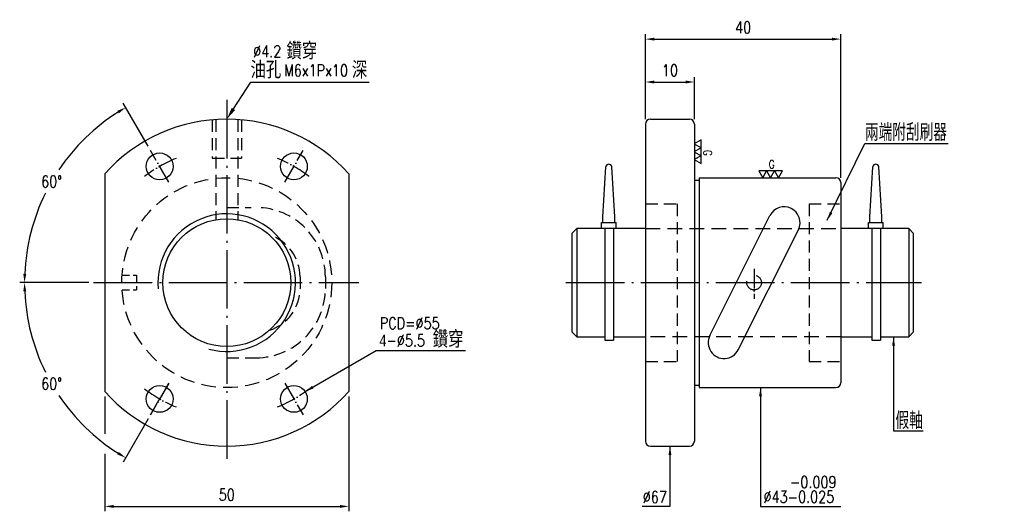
# Model space of a CAD drawing. Header units: millimetres. Extents: x 4743 to 4944, y -299 to -198.
import ezdxf
from ezdxf.enums import TextEntityAlignment as Align

# ---------------------------------------------------------------- set-up
doc = ezdxf.new("R2010")
doc.units = ezdxf.units.MM
doc.header["$LTSCALE"] = 10
for name, pattern in [('C', [2.5625, 2, -0.25, 0.0625, -0.25]), ('H', [0.75, 0.5, -0.25]), ('HIDDEN', [0.375, 0.25, -0.125])]:
    doc.linetypes.add(name, pattern=pattern)
doc.layers.get('0').update_dxf_attribs({"linetype": 'CONTINUOUS'})
doc.layers.get('DEFPOINTS').update_dxf_attribs({"linetype": 'CONTINUOUS'})
for name, color, linetype in [('04', 4, 'CONTINUOUS'), ('C', 1, 'C'), ('H', 5, 'H'), ('L1', 4, 'CONTINUOUS')]:
    doc.layers.add(name, color=color, linetype=linetype)
doc.layers.add('AM_3', color=6, linetype='CONTINUOUS', lineweight=25)
doc.styles.add('SIMPLEX', font='SIMPLEX.shx', dxfattribs={"width": 0.8, "height": 2.4, "bigfont": 'chineset.shx'})
doc.styles.get("Standard").update_dxf_attribs({"font": 'TXT', "width": 0.8, "bigfont": 'CHINESET'})
doc.dimstyles.new('STANDARD$0', dxfattribs={"dimscale": 0, "dimtxt": 2.8, "dimasz": 1.8, "dimexe": 1, "dimexo": 1, "dimgap": 1.2, "dimtad": 1, "dimdec": 3, "dimdsep": 46, "dimtxsty": 'SIMPLEX', "dimcen": 0.09, "dimclrd": 6, "dimclre": 6, "dimclrt": 3, "dimadec": 1, "dimazin": 2, "dimtp": -0.1, "dimtm": 0.2, "dimtfac": 1, "dimtdec": 3, "dimtmove": 0, "dimatfit": 3, "dimfxl": 0, "dimtvp": 0.790698, "dimarcsym": 0})
doc.dimstyles.new('STANDARD$2', dxfattribs={"dimscale": 0, "dimtxt": 2.8, "dimasz": 1.8, "dimexe": 1, "dimexo": 1, "dimgap": 1.2, "dimtad": 0, "dimtih": 1, "dimtoh": 1, "dimdec": 3, "dimrnd": 0.0005, "dimdsep": 46, "dimtxsty": 'SIMPLEX', "dimcen": 0.09, "dimclrd": 6, "dimclre": 6, "dimclrt": 3, "dimadec": 1, "dimazin": 2, "dimtp": -0.1, "dimtm": 0.2, "dimtfac": 1, "dimtdec": 3, "dimtmove": 0, "dimatfit": 3, "dimfxl": 0, "dimtvp": 0.790698, "dimarcsym": 0})
doc.dimstyles.new('STANDARD$7', dxfattribs={"dimscale": 0, "dimtxt": 2.8, "dimasz": 1.8, "dimexe": 1, "dimexo": 1, "dimgap": 1.2, "dimtad": 1, "dimdec": 3, "dimrnd": 0.0005, "dimdsep": 46, "dimtxsty": 'SIMPLEX', "dimcen": 0.09, "dimclrd": 6, "dimclre": 6, "dimclrt": 3, "dimadec": 1, "dimazin": 2, "dimtp": -0.1, "dimtm": 0.2, "dimtfac": 1, "dimtdec": 3, "dimtmove": 2, "dimatfit": 3, "dimfxl": 0, "dimtvp": 0.790698, "dimarcsym": 0})

# ---------------------------------------------------------------- blocks, each defined once
blk = doc.blocks.new('*D9')
at = {"color": 6, "lineweight": -2}
for p, q in [((4760.06, -275.14), (4760.06, -282.78)), ((4810.06, -275.14), (4810.06, -298.68)), ((4760.06, -286.91), (4760.06, -298.68)), ((4761.86, -297.68), (4808.26, -297.68))]:
    blk.add_line(p, q, dxfattribs=at)
at = {"color": 6}
for points in [[(4761.86, -297.38), (4761.86, -297.98), (4760.06, -297.68)], [(4808.26, -297.38), (4808.26, -297.98), (4810.06, -297.68)]]:
    blk.add_solid(points, dxfattribs=at)
at = {"layer": 'DEFPOINTS', "color": 0}
for p in [(4760.06, -274.14), (4810.06, -274.14), (4810.06, -297.68)]:
    blk.add_point(p, dxfattribs=at)
at = {"color": 3, "insert": (4785.06, -295.28), "char_height": 2.4, "attachment_point": 5, "style": 'SIMPLEX'}
blk.add_mtext('50', dxfattribs=at)
blk = doc.blocks.new('*D6')
at = {"layer": 'AM_3', "color": 6, "lineweight": -2}
for p, q in [((4756.78, -251.84), (4742.63, -251.84)), ((4768.94, -279.77), (4763.85, -288.58))]:
    blk.add_line(p, q, dxfattribs=at)
for start, end in [(182.4896, 206.2359), (213.9129, 237.5104)]:
    blk.add_arc((4785.06, -251.84), 41.43, start, end, dxfattribs=at)
at = {"layer": 'AM_3', "color": 6}
for points in [[(4743.37, -253.65), (4743.97, -253.63), (4743.63, -251.84)], [(4762.96, -286.53), (4762.65, -287.04), (4764.35, -287.72)]]:
    blk.add_solid(points, dxfattribs=at)
at = {"layer": 'DEFPOINTS', "color": 0}
for p in [(4757.78, -251.84), (4812.08, -251.84), (4746.13, -266.01), (4773.19, -272.41), (4769.44, -278.9)]:
    blk.add_point(p, dxfattribs=at)
at = {"layer": 'AM_3', "color": 3, "insert": (4749.18, -272.55), "char_height": 2.4, "attachment_point": 5, "style": 'SIMPLEX'}
blk.add_mtext('60°', dxfattribs=at)
blk = doc.blocks.new('*D7')
at = {"layer": 'AM_3', "color": 6, "lineweight": -2}
for p, q in [((4768.94, -223.91), (4763.85, -215.1)), ((4756.78, -251.84), (4742.63, -251.84))]:
    blk.add_line(p, q, dxfattribs=at)
for start, end in [(122.4896, 146.0871), (153.7641, 177.5104)]:
    blk.add_arc((4785.06, -251.84), 41.43, start, end, dxfattribs=at)
at = {"layer": 'AM_3', "color": 6}
for points in [[(4762.65, -216.64), (4762.96, -217.15), (4764.35, -215.96)], [(4743.97, -250.05), (4743.37, -250.03), (4743.63, -251.84)]]:
    blk.add_solid(points, dxfattribs=at)
at = {"layer": 'DEFPOINTS', "color": 0}
for p in [(4753.33, -225.21), (4769.44, -224.78), (4773.19, -231.27), (4757.78, -251.84), (4812.08, -251.84)]:
    blk.add_point(p, dxfattribs=at)
at = {"layer": 'AM_3', "color": 3, "insert": (4749.18, -231.13), "char_height": 2.4, "attachment_point": 5, "style": 'SIMPLEX'}
blk.add_mtext('60°', dxfattribs=at)
blk = doc.blocks.new('*D8')
at = {"layer": 'AM_3', "color": 6, "lineweight": -2}
for p, q in [((4870.85, -218.34), (4870.85, -200.95)), ((4910.85, -230.34), (4910.85, -200.95)), ((4872.65, -201.95), (4909.05, -201.95))]:
    blk.add_line(p, q, dxfattribs=at)
at = {"layer": 'AM_3', "color": 6}
for points in [[(4872.65, -201.65), (4872.65, -202.25), (4870.85, -201.95)], [(4909.05, -201.65), (4909.05, -202.25), (4910.85, -201.95)]]:
    blk.add_solid(points, dxfattribs=at)
at = {"layer": 'DEFPOINTS', "color": 0}
for p in [(4910.85, -201.95), (4870.85, -219.34), (4910.85, -231.34)]:
    blk.add_point(p, dxfattribs=at)
at = {"layer": 'AM_3', "color": 3, "insert": (4890.85, -199.55), "char_height": 2.4, "attachment_point": 5, "style": 'SIMPLEX'}
blk.add_mtext('40', dxfattribs=at)
blk = doc.blocks.new('*D5')
at = {"layer": 'AM_3', "color": 6, "lineweight": -2}
for p, q in [((4870.85, -218.34), (4870.85, -209.74)), ((4880.85, -218.34), (4880.85, -209.74)), ((4872.65, -210.74), (4879.05, -210.74))]:
    blk.add_line(p, q, dxfattribs=at)
at = {"layer": 'AM_3', "color": 6}
for points in [[(4872.65, -210.44), (4872.65, -211.04), (4870.85, -210.74)], [(4879.05, -210.44), (4879.05, -211.04), (4880.85, -210.74)]]:
    blk.add_solid(points, dxfattribs=at)
at = {"layer": 'DEFPOINTS', "color": 0}
for p in [(4880.85, -210.74), (4870.85, -219.34), (4880.85, -219.34)]:
    blk.add_point(p, dxfattribs=at)
at = {"layer": 'AM_3', "color": 3, "insert": (4875.85, -208.34), "char_height": 2.4, "attachment_point": 5, "style": 'SIMPLEX'}
blk.add_mtext('10', dxfattribs=at)

msp = doc.modelspace()

# ---------------------------------------------------------------- linework, layer by layer
at = {"color": 6}
for p, q in [((4786.4245, -216.2439), (4790.0041, -210.7399)), ((4790.0041, -210.7399), (4814.2486, -210.7399)), ((4915.8014, -223.3418), (4932.886, -223.3418)), ((4815.6777, -265.7589), (4833.9659, -265.7589))]:
    msp.add_line(p, q, dxfattribs=at)
for p, q in [((4870.853, -219.3397), (4870.853, -284.3397)), ((4871.853, -218.3397), (4879.853, -218.3397)), ((4880.853, -219.3397), (4880.853, -284.3397)), ((4760.0616, -229.5406), (4760.0616, -274.1388)), ((4810.0616, -229.5406), (4810.0616, -274.1388)), ((4862.1333, -238.3397), (4862.734, -228.1322)), ((4864.5333, -238.3397), (4863.9326, -228.1322)), ((4916.8327, -238.3397), (4917.4334, -228.1322)), ((4919.2327, -238.3397), (4918.632, -228.1322)), ((4880.853, -230.8397), (4881.853, -230.8397)), ((4881.853, -230.3397), (4909.853, -230.3397)), ((4881.853, -230.3397), (4881.853, -273.3397)), ((4910.853, -231.3397), (4910.853, -272.3397)), ((4861.8333, -240.7397), (4861.8333, -239.5397)), ((4861.8333, -239.5397), (4864.8333, -239.5397)), ((4862.1333, -239.5397), (4862.1333, -238.3397)), ((4864.5333, -239.5397), (4864.5333, -238.3397)), ((4864.8333, -240.7397), (4864.8333, -239.5397)), ((4884.0427, -262.6835), (4896.3505, -238.0872)), ((4916.5327, -239.5397), (4919.5327, -239.5397)), ((4916.5327, -240.7397), (4916.5327, -239.5397)), ((4916.8327, -239.5397), (4916.8327, -238.3397)), ((4919.2327, -239.5397), (4919.2327, -238.3397)), ((4919.5327, -240.7397), (4919.5327, -239.5397)), ((4855.7827, -241.7397), (4856.7827, -240.7397)), ((4855.7827, -241.7397), (4855.7827, -261.9397)), ((4856.7827, -240.7397), (4856.7827, -262.9397)), ((4870.853, -240.7397), (4856.7827, -240.7397)), ((4862.4834, -240.7397), (4862.4834, -263.6547)), ((4864.2834, -240.7397), (4864.2834, -263.6547)), ((4889.8556, -265.5922), (4902.1633, -240.9959)), ((4924.7827, -240.7397), (4910.853, -240.7397)), ((4919.5327, -240.7397), (4916.5327, -240.7397)), ((4917.1828, -240.7397), (4917.1828, -263.6547)), ((4918.9828, -240.7397), (4918.9828, -263.6547)), ((4924.7827, -240.7397), (4924.7827, -262.9397)), ((4925.7827, -241.7397), (4924.7827, -240.7397)), ((4925.7827, -261.9397), (4925.7827, -241.7397)), ((4855.7827, -261.9397), (4856.7827, -262.9397)), ((4924.7827, -262.9397), (4925.7827, -261.9397)), ((4856.7827, -262.9397), (4862.4834, -262.9397)), ((4862.4834, -263.6547), (4864.2834, -263.6547)), ((4864.2834, -262.9397), (4870.853, -262.9397)), ((4910.853, -262.9397), (4917.1828, -262.9397)), ((4917.1828, -263.6547), (4918.9828, -263.6547)), ((4918.9828, -262.9397), (4924.7827, -262.9397)), ((4880.853, -272.8397), (4881.853, -272.8397)), ((4881.853, -273.3397), (4909.853, -273.3397)), ((4871.853, -285.3397), (4879.853, -285.3397))]:
    msp.add_line(p, q)
for centre, radius in [((4771.3116, -228.024), 2.75), ((4798.8116, -228.024), 2.75), ((4785.0616, -251.8397), 13.1), ((4771.3116, -275.6554), 2.75), ((4798.8116, -275.6554), 2.75)]:
    msp.add_circle(centre, radius)
for centre, radius, start, end in [((4785.0616, -251.8397), 33.5, 41.731817, 138.268183), ((4871.853, -219.3397), 1, 90, 180), ((4879.853, -219.3397), 1, 0, 90), ((4863.3333, -228.161), 0.6, 2.753997, 177.246003), ((4918.0327, -228.161), 0.6, 2.753997, 177.246003), ((4909.853, -231.3397), 1, 0, 90), ((4899.2569, -239.5416), 3.25, 333.417033, 153.417033), ((4886.9491, -264.1378), 3.25, 153.417033, 333.417033), ((4785.0616, -251.8397), 33.5, 221.731817, 318.268183), ((4909.853, -272.3397), 1, 270, 0), ((4871.853, -284.3397), 1, 180, 270), ((4879.853, -284.3397), 1, 270, 0)]:
    msp.add_arc(centre, radius, start, end)
msp.add_solid([(4786.7738, -216.4711), (4786.0752, -216.0168), (4785.0616, -218.3397)], dxfattribs=at)
at = {"layer": '04'}
for points in [[(4882.2281, -224.2265), (4882.2281, -222.615), (4880.8325, -223.4207)], [(4882.2281, -225.838), (4882.2281, -224.2265), (4880.8325, -225.0323)], [(4882.2281, -227.4495), (4882.2281, -225.838), (4880.8325, -226.6438)], [(4895.6688, -228.9441), (4894.0573, -228.9441), (4894.8631, -230.3397)], [(4897.2803, -228.9441), (4895.6688, -228.9441), (4896.4746, -230.3397)], [(4898.8919, -228.9441), (4897.2803, -228.9441), (4898.0861, -230.3397)]]:
    msp.add_lwpolyline(points, close=True, dxfattribs=at)
at = {"layer": 'C', "linetype": 'C', "ltscale": 0.6}
for p, q in [((4785.0616, -214.4128), (4785.0616, -288.3397)), ((4757.781, -251.8397), (4812.0811, -251.8397)), ((4854.5213, -251.8397), (4927.3962, -251.8397))]:
    msp.add_line(p, q, dxfattribs=at)
at = {"layer": 'C', "linetype": 'C', "ltscale": 0.2}
for p, q in [((4773.1866, -231.2716), (4769.4366, -224.7764)), ((4796.9366, -231.2716), (4800.6866, -224.7764)), ((4893.103, -249.0339), (4893.103, -255.1385)), ((4773.1866, -272.4078), (4769.4366, -278.903)), ((4769.4366, -278.903), (4773.1866, -272.4078)), ((4796.9366, -272.4078), (4800.6866, -278.903))]:
    msp.add_line(p, q, dxfattribs=at)
for start, end in [(112.180873, 127.819127), (52.180873, 67.819127), (232.180873, 247.819127), (292.180873, 307.819127)]:
    msp.add_arc((4785.0616, -251.8397), 27.5, start, end, dxfattribs=at)
at = {"layer": 'DEFPOINTS', "color": 0, "linetype": 'ByBlock'}
for p in [(4880.853, -219.3397), (4910.853, -235.6897), (4870.853, -267.9897), (4910.853, -267.9897)]:
    msp.add_point(p, dxfattribs=at)
at = {"layer": 'H', "linetype": 'HIDDEN'}
for p, q in [((4782.0616, -218.4743), (4782.0616, -226.3397)), ((4782.8116, -218.4743), (4782.8116, -238.9344)), ((4787.3116, -218.4743), (4787.3116, -238.9344)), ((4788.0616, -218.4743), (4788.0616, -226.3397)), ((4782.0616, -226.3397), (4788.0616, -226.3397)), ((4870.853, -235.6897), (4877.353, -235.6897)), ((4877.353, -235.6897), (4877.353, -267.9897)), ((4904.353, -235.6897), (4904.353, -267.9897)), ((4904.353, -235.6897), (4910.853, -235.6897)), ((4785.0616, -236.4497), (4790.0616, -236.4497)), ((4800.0616, -250.6497), (4800.0616, -253.0297)), ((4785.0616, -267.2297), (4791.0616, -267.2297)), ((4870.853, -267.9897), (4877.353, -267.9897)), ((4904.353, -267.9897), (4910.853, -267.9897))]:
    msp.add_line(p, q, dxfattribs=at)
at = {"layer": 'H', "ltscale": 0.6}
for p, q in [((4870.853, -240.7397), (4910.853, -240.7397)), ((4910.853, -262.9397), (4870.853, -262.9397))]:
    msp.add_line(p, q, dxfattribs=at)
at = {"layer": 'H', "ltscale": 0.3}
for p, q in [((4763.614, -250.3397), (4766.5616, -250.3397)), ((4766.5616, -250.3397), (4766.5616, -253.3397)), ((4763.614, -253.3397), (4766.5616, -253.3397))]:
    msp.add_line(p, q, dxfattribs=at)
at = {"layer": 'H'}
msp.add_line((4805.2616, -250.6497), (4805.2616, -253.0297), dxfattribs=at)
at = {"layer": 'H', "ltscale": 0.6}
msp.add_circle((4785.0616, -251.8397), 21.5, dxfattribs=at)
at = {"layer": 'H'}
msp.add_circle((4893.103, -251.8397), 1.5, dxfattribs=at)
at = {"layer": 'H', "linetype": 'HIDDEN'}
for centre, radius, start, end in [((4791.0616, -250.6497), 14.2, 0, 90), ((4791.0616, -250.6497), 9, 0, 72.328342), ((4791.0616, -253.0297), 14.2, 270, 0), ((4791.0616, -253.0297), 9, 287.671658, 0)]:
    msp.add_arc(centre, radius, start, end, dxfattribs=at)
at = {"layer": 'L1', "color": 4, "linetype": 'ByBlock'}
msp.add_arc((4785.0616, -251.8397), 14.1, 254.767152, 185.080434, dxfattribs=at)

# ---------------------------------------------------------------- texts
at = {"color": 3, "width": 0.9}
for s, p in [('鑽穿', (4797.2928, -206.124)), ('油孔', (4789.9153, -209.9963)), ('深', (4810.6949, -210.0245)), ('鑽穿', (4827.2527, -265.1843))]:
    msp.add_text(s, height=3.5, dxfattribs=at).set_placement(p)
at = {"color": 3, "style": 'SIMPLEX'}
for s, insert, char_height, attachment_point in [('兩端附刮刷器', (4915.811, -222.812), 3.5, 7), ('假軸', (4924.8608, -280.084), 3.5, 5), ('-0.009', (4900.4336, -292.7017), 2.4, 4), ('\\A1;∅67', (4870.2889, -295.767), 2.4, 4), ('\\A1;∅43-0.025', (4895.0263, -295.716), 2.4, 4)]:
    msp.add_mtext(s, dxfattribs=dict(at, insert=insert, char_height=char_height, attachment_point=attachment_point))
at = {"layer": '04', "style": 'SIMPLEX', "width": 0.8}
msp.add_text('G', height=1.6807, rotation=270, dxfattribs=at).set_placement((4883.5763, -224.6433), align=Align.MIDDLE_LEFT)
msp.add_text('G', height=1.6807, dxfattribs=at).set_placement((4896.0856, -227.5958), align=Align.MIDDLE_LEFT)
at = {"layer": 'AM_3', "color": 3, "style": 'SIMPLEX', "width": 0.8}
for s, p in [('%%c4.2', (4790.4685, -205.6635)), ('M6x1Px10', (4796.8041, -209.564))]:
    msp.add_text(s, height=2.4, dxfattribs=at).set_placement(p)
at = {"layer": 'AM_3', "color": 3, "char_height": 2.4, "attachment_point": 4, "style": 'SIMPLEX'}
for s, insert in [('PCD=%%C55', (4816.405, -260.1575)), ('{\\f????|b0|i0|c0|p54;4}-∅5.5', (4816.3412, -263.6892))]:
    msp.add_mtext(s, dxfattribs=dict(at, insert=insert))

# ---------------------------------------------------------------- dimensions: what is measured, and where the dimension line sits
dim = msp.add_linear_dim(base=(4810.0616, -297.6804), p1=(4760.0616, -274.1388), p2=(4810.0616, -274.1388), dimstyle='STANDARD$0', override={"dimscale": 1, "dimtxt": 2.4})
dim.commit()
dim.dimension.update_dxf_attribs({"geometry": '*D9', "text_midpoint": (4785.0616, -295.2804)})
at = {"layer": 'AM_3'}
for base, p2, picture, middle in [((4910.853, -201.9463), (4910.853, -231.3397), '*D8', (4890.853, -199.5463)), ((4880.853, -210.7399), (4880.853, -219.3397), '*D5', (4875.853, -208.3399))]:
    dim = msp.add_linear_dim(base=base, p1=(4870.853, -219.3397), p2=p2, dimstyle='STANDARD$0', override={"dimscale": 1, "dimtxt": 2.4}, dxfattribs=at)
    dim.commit()
    dim.dimension.update_dxf_attribs({"geometry": picture, "text_midpoint": middle})
for base, line1, picture, middle in [((4753.3258, -225.2103), ((4773.1866, -231.2716), (4769.4366, -224.7764)), '*D7', (4749.1838, -231.1257)), ((4746.1319, -266.0089), ((4773.1866, -272.4078), (4769.4366, -278.903)), '*D6', (4749.1838, -272.5537))]:
    dim = msp.add_angular_dim_2l(base=base, line1=line1, line2=((4757.781, -251.8397), (4812.0811, -251.8397)), dimstyle='STANDARD$2', override={"dimscale": 1, "dimtxt": 2.4}, dxfattribs=at)
    dim.commit()
    dim.dimension.update_dxf_attribs({"geometry": picture, "text_midpoint": middle})

# ---------------------------------------------------------------- leaders
for points in [[(4921.6658, -262.9397), (4921.6658, -282.2283), (4927.7412, -282.2283)], [(4801.1214, -274.163), (4815.6777, -265.7589)]]:
    msp.add_leader(points, dimstyle='STANDARD$7', override={"dimscale": 1, "dimtad": 0})
for points in [[(4908.094, -239.0571), (4915.8014, -223.3418)], [(4894.4032, -273.3397), (4894.4032, -297.678), (4910.8768, -297.678)], [(4875.853, -285.3397), (4875.853, -297.6804), (4870.1409, -297.6804)]]:
    msp.add_leader(points, dimstyle='STANDARD$7', override={"dimscale": 1, "dimtad": 0}, dxfattribs=at)

doc.saveas('drawing.dxf')
